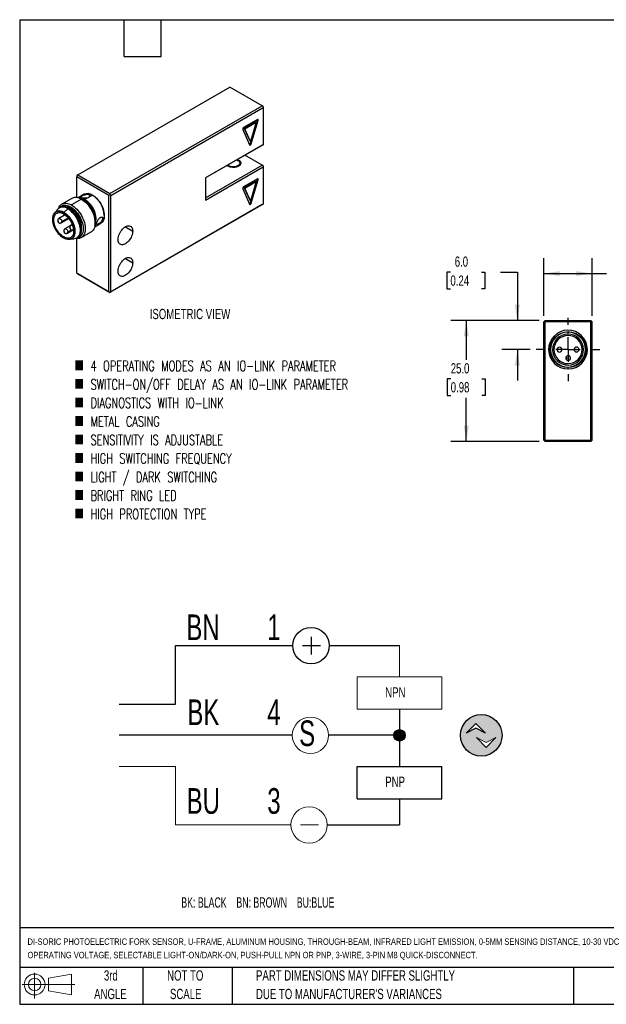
# Model space of a CAD drawing. Header units: millimetres. Extents: x 6 to 273, y 6 to 210.
# Tile 1 of 2: x 6 to 127, y 6 to 210. Entities that reach past the tile are written whole.
import ezdxf

# ---------------------------------------------------------------- set-up
doc = ezdxf.new("R2010")
doc.units = ezdxf.units.MM
doc.linetypes.add('CENTERX2', pattern=[20.32, 12.7, -2.54, 2.54, -2.54])
doc.layers.add('CENTER', color=40, linetype='CENTERX2')
doc.layers.add('DIMENSIONS', color=140, linetype='Continuous', lineweight=25)
doc.layers.add('TEXT', color=140, linetype='Continuous', lineweight=25)
doc.styles.add('SLDTEXTSTYLE0', font='TXT', dxfattribs={"width": 0.639394})
doc.styles.add('SLDTEXTSTYLE1', font='TXT', dxfattribs={"width": 0.7})
doc.styles.add('SLDTEXTSTYLE3', font='TXT', dxfattribs={"width": 0.7, "bigfont": 'bigfont'})
doc.dimstyles.new('SLDDIMSTYLE0', dxfattribs={"dimtxt": 2.158008, "dimasz": 3.302, "dimexe": 0, "dimexo": 0.0625, "dimgap": 0.539502, "dimtad": 0, "dimtih": 1, "dimtoh": 1, "dimrnd": 1e-09, "dimzin": 4, "dimdsep": 46, "dimtxsty": 'SLDTEXTSTYLE1', "dimsah": 1, "dimcen": 0.09, "dimadec": 0, "dimazin": 1, "dimtfac": 1, "dimtmove": 0, "dimatfit": 0, "dimfxl": 0, "dimfrac": 2, "dimtolj": 1, "dimtzin": 12, "dimarcsym": 0})
doc.dimstyles.new('SLDDIMSTYLE3', dxfattribs={"dimtxt": 2.158008, "dimasz": 3.302, "dimexe": 0, "dimexo": 0.0625, "dimgap": 0.539502, "dimtad": 0, "dimtih": 1, "dimtoh": 1, "dimrnd": 1e-09, "dimzin": 4, "dimdsep": 46, "dimtxsty": 'SLDTEXTSTYLE1', "dimsah": 1, "dimcen": 0.09, "dimadec": 0, "dimazin": 1, "dimtfac": 1, "dimtofl": 0, "dimtmove": 0, "dimatfit": 3, "dimfxl": 0, "dimfrac": 2, "dimtolj": 1, "dimtzin": 12, "dimarcsym": 0})

# ---------------------------------------------------------------- blocks, each defined once
blk = doc.blocks.new('SW_NOTE_0')
at = {"layer": 'DIMENSIONS', "color": 0, "insert": (0, 2.73), "char_height": 2.1167, "attachment_point": 1, "style": 'SLDTEXTSTYLE0'}
blk.add_mtext('BK: BLACK    BN: BROWN    BU:BLUE', dxfattribs=at)
blk = doc.blocks.new('SW_NOTE_0_1')
at = {"color": 0, "linetype": 'Continuous', "lineweight": 18, "insert": (0, 6.82), "char_height": 5.29, "attachment_point": 1, "style": 'SLDTEXTSTYLE1'}
blk.add_mtext('3', dxfattribs=at)
blk = doc.blocks.new('SW_NOTE_0_2')
at = {"color": 0, "linetype": 'Continuous', "lineweight": 18, "insert": (0, 6.82), "char_height": 5.29, "attachment_point": 1, "style": 'SLDTEXTSTYLE1'}
blk.add_mtext('4', dxfattribs=at)
blk = doc.blocks.new('SW_NOTE_0_3')
at = {"color": 0, "linetype": 'Continuous', "lineweight": 18, "insert": (0, 6.82), "char_height": 5.29, "attachment_point": 1, "style": 'SLDTEXTSTYLE1'}
blk.add_mtext('1', dxfattribs=at)
blk = doc.blocks.new('SW_NOTE_0_4')
at = {"color": 0, "linetype": 'Continuous', "lineweight": 18, "insert": (0, 6.82), "char_height": 5.292, "attachment_point": 1, "style": 'SLDTEXTSTYLE1'}
blk.add_mtext('BU', dxfattribs=at)
blk = doc.blocks.new('SW_NOTE_0_5')
at = {"color": 0, "linetype": 'Continuous', "lineweight": 18, "insert": (0, 6.82), "char_height": 5.292, "attachment_point": 1, "style": 'SLDTEXTSTYLE1'}
blk.add_mtext('BK', dxfattribs=at)
blk = doc.blocks.new('SW_NOTE_0_6')
at = {"color": 0, "linetype": 'Continuous', "lineweight": 18, "insert": (0, 6.82), "char_height": 5.292, "attachment_point": 1, "style": 'SLDTEXTSTYLE1'}
blk.add_mtext('BN', dxfattribs=at)
blk = doc.blocks.new('SW_NOTE_0_7')
at = {"color": 0, "linetype": 'Continuous', "lineweight": 18, "insert": (0, 6.82), "char_height": 5.29, "attachment_point": 1, "style": 'SLDTEXTSTYLE1'}
blk.add_mtext('S', dxfattribs=at)
blk = doc.blocks.new('SW_NOTE_0_8')
at = {"color": 0, "linetype": 'Continuous', "lineweight": 18, "insert": (0, 2.73), "char_height": 2.117, "attachment_point": 1, "style": 'SLDTEXTSTYLE1'}
blk.add_mtext('PNP', dxfattribs=at)
blk = doc.blocks.new('SW_NOTE_0_9')
at = {"color": 0, "linetype": 'Continuous', "lineweight": 18, "insert": (0, 2.73), "char_height": 2.117, "attachment_point": 1, "style": 'SLDTEXTSTYLE1'}
blk.add_mtext('NPN', dxfattribs=at)
blk = doc.blocks.new('Block14')
h = blk.add_hatch(color=256)
edge = h.paths.add_edge_path(flags=0)
edge.add_arc((101.6, 61.86), 4.29, 0, 360)
h.paths.add_polyline_path([(102.5, 62.32), (100.5, 63.32), (98.49, 62.32), (100.5, 64.32)], flags=0)
h.paths.add_polyline_path([(102.62, 59.38), (100.62, 61.38), (102.62, 60.38), (104.62, 61.38)], flags=0)
h = blk.add_hatch(color=256)
edge = h.paths.add_edge_path(flags=0)
edge.add_arc((84.73, 61.86), 1.19, 0, 360)
for p, q in [((66.48, 82.2), (66.48, 78.53)), ((38.47, 68.29), (38.47, 80.37)), ((38.47, 80.37), (62.73, 80.37)), ((64.73, 80.37), (68.4, 80.37)), ((70.23, 80.37), (84.73, 80.37)), ((26.91, 68.29), (38.47, 68.29)), ((84.73, 67.26), (84.73, 55.44)), ((98.49, 62.32), (100.5, 64.32)), ((100.5, 63.32), (98.49, 62.32)), ((100.5, 64.32), (102.5, 62.32)), ((102.5, 62.32), (100.5, 63.32)), ((62.6, 61.86), (26.91, 61.86)), ((84.73, 61.86), (70.09, 61.86)), ((75.99, 48.76), (75.99, 55.44)), ((75.99, 55.44), (93.46, 55.44)), ((93.46, 48.76), (93.46, 55.44)), ((75.99, 48.76), (93.46, 48.76)), ((84.73, 48.76), (84.73, 43.36)), ((69.83, 43.36), (84.73, 43.36))]:
    blk.add_line(p, q)
at = {"color": 7, "linetype": 'Continuous', "lineweight": 18}
for p, q in [((84.73, 80.37), (84.73, 73.94)), ((75.99, 67.26), (75.99, 73.94)), ((75.99, 73.94), (93.46, 73.94)), ((93.46, 67.26), (93.46, 73.94)), ((75.99, 67.26), (93.46, 67.26)), ((102.62, 60.38), (100.62, 61.38)), ((100.62, 61.38), (102.62, 59.38)), ((104.62, 61.38), (102.62, 60.38)), ((102.62, 59.38), (104.62, 61.38)), ((26.91, 55.44), (38.47, 55.44)), ((38.47, 55.44), (38.47, 43.36)), ((38.47, 43.36), (62.33, 43.36)), ((64.33, 43.36), (68.01, 43.36))]:
    blk.add_line(p, q, dxfattribs=at)
for centre, radius in [((66.48, 80.37), 3.75), ((101.6, 61.86), 4.29), ((84.73, 61.86), 1.19)]:
    blk.add_circle(centre, radius)
for centre in [(66.35, 61.86), (66.08, 43.36)]:
    blk.add_circle(centre, 3.75, dxfattribs=at)
for name, p in [('SW_NOTE_0_6', (40.74, 79.98)), ('SW_NOTE_0_3', (57.44, 79.98)), ('SW_NOTE_0_9', (81.78, 69.06)), ('SW_NOTE_0_5', (40.94, 62.45)), ('SW_NOTE_0_2', (57.44, 62.45)), ('SW_NOTE_0_7', (64.02, 58.11)), ('SW_NOTE_0_8', (81.78, 50.61)), ('SW_NOTE_0_4', (40.8, 44.14)), ('SW_NOTE_0_1', (57.44, 44.14))]:
    blk.add_blockref(name, p, dxfattribs=at)
at = {"layer": 'DIMENSIONS', "color": 140}
blk.add_blockref('SW_NOTE_0', (39.7, 25.69), dxfattribs=at)
blk = doc.blocks.new('Block11')
at = {"color": 7, "linetype": 'Continuous', "lineweight": 18}
for p, q in [((2.59, 5.31), (2.59, 0)), ((5.48, 4.17), (10.18, 5.03)), ((5.48, 1.6), (5.48, 4.17)), ((10.18, 5.03), (10.18, 0.73)), ((0, 2.88), (10.87, 2.88)), ((5.48, 1.6), (10.18, 0.73))]:
    blk.add_line(p, q, dxfattribs=at)
for radius in [2.15, 1.29]:
    blk.add_circle((2.59, 2.88), radius, dxfattribs=at)
blk = doc.blocks.new('Block12')
at = {"color": 7, "linetype": 'Continuous'}
blk.add_blockref('Block11', (0, 0), dxfattribs=at)
blk = doc.blocks.new('_D_8')
at = {"layer": 'DIMENSIONS'}
for p, q in [((95.24, 157.47), (94.51, 157.47)), ((94.51, 157.47), (94.51, 154.04)), ((101.65, 157.47), (102.37, 157.47)), ((102.37, 157.47), (102.37, 154.04)), ((105.54, 157.47), (109.05, 157.47)), ((109.05, 157.47), (109.05, 147.47)), ((94.51, 154.04), (95.24, 154.04)), ((102.37, 154.04), (101.65, 154.04)), ((113.54, 147.47), (105.87, 147.47)), ((111.7, 141.47), (105.87, 141.47)), ((109.05, 141.47), (109.05, 135.12))]:
    blk.add_line(p, q, dxfattribs=at)
for points in [[(109.05, 147.47), (109.56, 150.77), (108.54, 150.77)], [(109.05, 141.47), (108.54, 138.17), (109.56, 138.17)]]:
    blk.add_solid(points, dxfattribs=at)
at = {"layer": 'DIMENSIONS', "char_height": 2.117, "attachment_point": 1, "style": 'SLDTEXTSTYLE1'}
for s, insert in [('6.0', (96.13, 160.68)), ('0.24', (95.24, 156.77))]:
    blk.add_mtext(s, dxfattribs=dict(at, insert=insert))
blk = doc.blocks.new('_D_9')
at = {"layer": 'DIMENSIONS'}
for p, q in [((113.54, 147.47), (95.33, 147.47)), ((98.51, 147.47), (98.51, 139.36)), ((95.3, 135.45), (94.58, 135.45)), ((94.58, 135.45), (94.58, 132.02)), ((101.71, 135.45), (102.44, 135.45)), ((102.44, 135.45), (102.44, 132.02)), ((94.58, 132.02), (95.3, 132.02)), ((98.51, 122.47), (98.51, 131.54)), ((102.44, 132.02), (101.71, 132.02)), ((113.54, 122.47), (95.33, 122.47))]:
    blk.add_line(p, q, dxfattribs=at)
for points in [[(98.51, 147.47), (98, 144.17), (99.02, 144.17)], [(98.51, 122.47), (99.02, 125.77), (98, 125.77)]]:
    blk.add_solid(points, dxfattribs=at)
at = {"layer": 'DIMENSIONS', "char_height": 2.117, "attachment_point": 1, "style": 'SLDTEXTSTYLE1'}
for s, insert in [('25.0', (95.3, 138.66)), ('0.98', (95.3, 134.75))]:
    blk.add_mtext(s, dxfattribs=dict(at, insert=insert))
blk = doc.blocks.new('_D_10')
at = {"layer": 'DIMENSIONS'}
for p, q in [((114.51, 148.44), (114.51, 160.33)), ((124.51, 148.44), (124.51, 160.33)), ((114.51, 157.15), (124.51, 157.15)), ((124.51, 157.15), (127.43, 157.15)), ((130.35, 157.15), (129.63, 157.15)), ((129.63, 157.15), (129.63, 153.72)), ((136.76, 157.15), (137.49, 157.15)), ((137.49, 157.15), (137.49, 153.72)), ((129.63, 153.72), (130.35, 153.72)), ((137.49, 153.72), (136.76, 153.72))]:
    blk.add_line(p, q, dxfattribs=at)
for points in [[(114.51, 157.15), (117.81, 156.65), (117.81, 157.66)], [(124.51, 157.15), (121.21, 157.66), (121.21, 156.65)]]:
    blk.add_solid(points, dxfattribs=at)
at = {"layer": 'DIMENSIONS', "char_height": 2.117, "attachment_point": 1, "style": 'SLDTEXTSTYLE1'}
for s, insert in [('10.0', (130.35, 160.37)), ('0.39', (130.35, 156.45))]:
    blk.add_mtext(s, dxfattribs=dict(at, insert=insert))
blk = doc.blocks.new('SW_CENTERMARKSYMBOL_2')
at = {"layer": 'CENTER', "color": 0}
for p, q in [((0, 5.08), (0, 6.54)), ((0, 0), (0, 2.54)), ((-5.08, 0), (-6.54, 0)), ((0, 0), (-2.54, 0)), ((0, 0), (0, -2.54)), ((0, 0), (2.54, 0)), ((5.08, 0), (6.54, 0)), ((0, -5.08), (0, -6.54))]:
    blk.add_line(p, q, dxfattribs=at)

msp = doc.modelspace()

# ---------------------------------------------------------------- linework, layer by layer
for p, q in [((18.329, 177.503), (49.724, 195.627)), ((56.371, 191.79), (49.724, 195.627)), ((24.976, 173.666), (56.371, 191.79)), ((25.188, 173.298), (56.583, 191.423)), ((56.583, 191.668), (56.371, 191.79)), ((56.583, 191.668), (56.583, 191.423)), ((56.583, 191.423), (56.583, 183.747)), ((55.398, 188.942), (52.536, 187.29)), ((54.992, 188.463), (52.659, 187.116)), ((52.659, 187.116), (53.826, 184.523)), ((52.659, 187.116), (52.8, 187.034)), ((52.8, 187.034), (55.134, 188.381)), ((53.967, 184.441), (52.8, 187.034)), ((55.134, 188.381), (53.967, 184.441)), ((53.989, 184.004), (55.42, 188.836)), ((54.13, 183.923), (55.561, 188.754)), ((55.134, 188.381), (54.992, 188.463)), ((55.561, 188.754), (55.42, 188.836)), ((52.373, 186.914), (53.804, 183.734)), ((56.583, 183.747), (44.704, 176.889)), ((56.371, 183.625), (44.704, 176.889)), ((53.967, 184.441), (53.826, 184.523)), ((54.13, 183.923), (53.989, 184.004)), ((56.371, 183.625), (56.583, 183.747)), ((56.583, 183.747), (56.583, 183.747)), ((56.371, 179.542), (52.835, 181.583)), ((44.704, 172.807), (56.371, 179.542)), ((44.704, 172.317), (56.583, 179.175)), ((51.528, 180.501), (51.528, 180.583)), ((56.583, 179.419), (56.371, 179.542)), ((56.583, 179.419), (56.583, 179.175)), ((56.583, 179.175), (56.583, 171.499)), ((18.329, 177.503), (18.117, 177.38)), ((18.117, 177.38), (18.117, 177.136)), ((24.764, 173.298), (18.117, 177.136)), ((18.117, 172.847), (18.117, 177.136)), ((18.329, 177.503), (24.976, 173.666)), ((44.704, 176.889), (44.704, 172.317)), ((55.398, 176.694), (52.536, 175.042)), ((54.992, 176.215), (52.659, 174.868)), ((52.659, 174.868), (53.826, 172.275)), ((52.659, 174.868), (52.8, 174.786)), ((52.8, 174.786), (55.134, 176.133)), ((53.967, 172.193), (52.8, 174.786)), ((55.134, 176.133), (53.967, 172.193)), ((53.989, 171.756), (55.42, 176.588)), ((54.13, 171.675), (55.561, 176.506)), ((55.134, 176.133), (54.992, 176.215)), ((55.561, 176.506), (55.42, 176.588)), ((19.645, 173.51), (18.394, 172.788)), ((20.302, 172.751), (19.718, 172.414)), ((20.67, 172.926), (20.458, 172.804)), ((21.344, 173.353), (20.76, 173.016)), ((21.441, 173.298), (21.37, 173.339)), ((24.976, 173.421), (24.764, 173.298)), ((24.764, 153.375), (24.764, 173.298)), ((24.976, 173.666), (24.976, 173.421)), ((25.188, 173.298), (24.976, 173.421)), ((25.188, 153.375), (25.188, 173.298)), ((52.373, 174.665), (53.804, 171.486)), ((14.691, 170.823), (14.478, 170.701)), ((17.107, 172.68), (15.056, 171.496)), ((19.078, 172.498), (17.027, 171.315)), ((19.319, 172.359), (19.107, 172.482)), ((19.648, 172.251), (19.566, 172.203)), ((56.371, 171.377), (24.976, 153.252)), ((56.583, 171.499), (25.188, 153.375)), ((53.967, 172.193), (53.826, 172.275)), ((54.13, 171.675), (53.989, 171.756)), ((56.371, 171.377), (56.583, 171.499)), ((56.583, 171.499), (56.583, 171.499)), ((14.076, 170.328), (13.665, 169.747)), ((13.901, 169.905), (13.83, 169.864)), ((15.733, 169.259), (14.437, 168.511)), ((15.477, 169.76), (15.406, 169.719)), ((16.252, 170.537), (15.477, 169.76)), ((16.464, 170.66), (16.252, 170.537)), ((16.82, 170.618), (16.672, 170.532)), ((23.809, 169.114), (23.809, 169.195)), ((14.937, 167.645), (16.472, 168.531)), ((15.041, 167.878), (16.375, 168.649)), ((16.793, 167.014), (15.687, 166.375)), ((17.196, 167.276), (16.912, 167.112)), ((21.844, 166.812), (23.094, 167.534)), ((21.935, 167.583), (21.935, 167.828)), ((22.771, 167.48), (22.559, 167.357)), ((28.157, 166.806), (29.678, 165.929)), ((16.187, 165.509), (17.461, 166.245)), ((16.291, 165.743), (17.067, 166.19)), ((17.412, 166.246), (17.458, 166.272)), ((19.056, 164.568), (21.107, 165.751)), ((16.846, 164.237), (17.555, 164.303)), ((17.03, 164.322), (17.1, 164.362)), ((18.078, 164.465), (18.29, 164.587)), ((18.117, 157.212), (18.117, 164.392)), ((28.157, 160.274), (29.678, 159.396)), ((18.117, 157.212), (24.764, 153.375)), ((18.117, 157.212), (18.329, 157.089)), ((18.117, 157.212), (18.117, 157.212)), ((24.976, 153.252), (18.329, 157.089)), ((24.764, 153.375), (24.976, 153.252)), ((24.976, 153.252), (25.188, 153.375)), ((24.976, 153.252), (24.976, 153.252)), ((114.508, 147.172), (114.658, 147.322)), ((114.508, 122.772), (114.508, 147.172)), ((114.808, 147.472), (114.658, 147.322)), ((114.658, 147.322), (114.808, 147.172)), ((114.808, 147.472), (124.208, 147.472)), ((124.208, 147.172), (114.808, 147.172)), ((114.808, 122.772), (114.808, 147.172)), ((124.208, 147.472), (124.358, 147.322)), ((124.358, 147.322), (124.208, 147.172)), ((124.208, 122.772), (124.208, 147.172)), ((124.508, 147.172), (124.358, 147.322)), ((124.508, 122.772), (124.508, 147.172)), ((119.471, 145.072), (119.475, 144.672)), ((117.758, 141.454), (117.258, 141.454)), ((121.258, 141.49), (120.758, 141.49)), ((119.526, 139.722), (119.026, 139.722)), ((119.549, 137.472), (119.546, 137.772)), ((114.508, 122.772), (114.658, 122.622)), ((114.808, 122.772), (114.658, 122.622)), ((114.658, 122.622), (114.808, 122.472)), ((114.808, 122.772), (124.208, 122.772)), ((124.208, 122.472), (114.808, 122.472)), ((124.208, 122.772), (124.358, 122.622)), ((124.358, 122.622), (124.208, 122.472)), ((124.358, 122.622), (124.508, 122.772))]:
    msp.add_line(p, q)
at = {"flags": 128}
for points in [[(55.561, 188.754), (55.573, 188.809), (55.574, 188.86), (55.564, 188.903), (55.545, 188.936), (55.517, 188.958), (55.481, 188.966), (55.441, 188.961), (55.398, 188.942)], [(53.804, 183.734), (53.83, 183.698), (53.869, 183.68), (53.916, 183.681), (53.967, 183.702), (54.018, 183.74), (54.065, 183.793), (54.104, 183.856), (54.13, 183.923)], [(51.528, 180.583), (51.693, 180.47), (51.824, 180.343), (51.917, 180.205), (51.97, 180.061), (51.98, 179.913), (51.949, 179.767), (51.875, 179.625), (51.763, 179.492), (51.614, 179.372), (51.433, 179.267), (51.225, 179.181), (50.995, 179.117), (50.75, 179.074), (50.496, 179.056), (50.24, 179.062), (49.989, 179.093), (49.751, 179.146), (49.531, 179.222), (49.335, 179.317), (49.17, 179.43), (49.144, 179.452)], [(51.147, 180.609), (51.191, 180.595), (51.386, 180.501), (51.548, 180.388), (51.67, 180.26), (51.754, 180.108), (51.782, 179.95), (51.754, 179.792), (51.67, 179.641), (51.548, 179.512), (51.386, 179.399), (51.19, 179.305), (50.968, 179.235), (50.705, 179.187), (50.432, 179.171), (50.157, 179.187), (49.895, 179.235), (49.672, 179.306), (49.477, 179.399), (49.477, 179.399)], [(51.294, 180.694), (51.332, 180.678), (51.528, 180.583)], [(55.561, 176.506), (55.573, 176.561), (55.574, 176.611), (55.564, 176.655), (55.545, 176.688), (55.517, 176.71), (55.481, 176.718), (55.441, 176.712), (55.398, 176.694)], [(20.839, 173.267), (20.835, 173.274), (20.769, 173.342), (20.663, 173.395), (20.523, 173.431), (20.354, 173.448), (20.166, 173.445), (19.966, 173.423), (19.764, 173.381), (19.57, 173.324), (19.392, 173.252)], [(21.344, 173.353), (21.618, 173.181), (21.888, 172.975), (22.151, 172.739), (22.405, 172.474), (22.646, 172.186), (22.871, 171.876), (23.077, 171.549), (23.261, 171.209), (23.422, 170.86), (23.556, 170.508), (23.664, 170.155), (23.742, 169.807), (23.791, 169.468), (23.809, 169.143), (23.796, 168.834), (23.753, 168.547), (23.68, 168.285), (23.578, 168.051), (23.448, 167.848), (23.292, 167.678), (23.112, 167.545), (23.094, 167.534)], [(14.381, 170.638), (14.394, 170.671), (14.504, 170.913), (14.64, 171.125), (14.802, 171.306), (14.986, 171.453), (15.192, 171.564), (15.416, 171.64), (15.658, 171.678), (15.914, 171.679), (16.182, 171.643), (16.458, 171.569), (16.741, 171.46), (17.027, 171.315)], [(14.617, 170.78), (14.77, 170.948), (14.951, 171.088), (15.153, 171.191), (15.375, 171.257), (15.614, 171.286), (15.866, 171.276), (16.13, 171.228), (16.401, 171.143), (16.678, 171.02), (16.956, 170.863), (17.233, 170.672), (17.506, 170.45), (17.772, 170.199), (18.026, 169.922), (18.268, 169.622), (18.493, 169.303), (18.699, 168.968), (18.885, 168.621), (19.047, 168.266), (19.185, 167.907), (19.296, 167.548), (19.379, 167.193), (19.433, 166.846), (19.458, 166.512), (19.454, 166.193), (19.42, 165.893), (19.356, 165.617), (19.265, 165.366), (19.146, 165.144), (19, 164.954), (18.831, 164.797), (18.638, 164.675), (18.426, 164.59), (18.217, 164.545)], [(17.027, 171.315), (17.313, 171.136), (17.597, 170.926), (17.875, 170.685), (18.145, 170.418), (18.403, 170.126), (18.648, 169.813), (18.876, 169.481), (19.086, 169.135), (19.275, 168.777), (19.441, 168.411), (19.582, 168.042), (19.698, 167.672), (19.787, 167.307), (19.847, 166.948), (19.879, 166.601), (19.882, 166.269), (19.856, 165.954), (19.801, 165.661), (19.718, 165.392), (19.608, 165.15), (19.472, 164.938), (19.31, 164.758), (19.126, 164.611), (18.92, 164.499), (18.696, 164.424), (18.454, 164.385), (18.198, 164.384), (17.976, 164.412)], [(19.078, 172.498), (19.364, 172.32), (19.647, 172.109), (19.926, 171.869), (20.195, 171.602), (20.454, 171.31), (20.698, 170.997), (20.927, 170.665), (21.136, 170.318), (21.325, 169.961), (21.491, 169.595), (21.633, 169.226), (21.749, 168.856), (21.837, 168.49), (21.898, 168.132), (21.93, 167.785), (21.933, 167.452), (21.907, 167.138), (21.852, 166.845), (21.769, 166.576), (21.659, 166.334), (21.522, 166.122), (21.361, 165.942), (21.177, 165.795), (21.107, 165.751)], [(53.804, 171.486), (53.83, 171.45), (53.869, 171.432), (53.916, 171.433), (53.967, 171.454), (54.018, 171.492), (54.065, 171.545), (54.104, 171.608), (54.13, 171.675)], [(15.453, 164.467), (15.19, 164.633), (14.931, 164.832), (14.678, 165.063), (14.435, 165.32), (14.206, 165.602), (13.993, 165.903), (13.8, 166.221), (13.629, 166.551), (13.482, 166.888), (13.361, 167.227), (13.269, 167.565), (13.206, 167.897), (13.172, 168.217), (13.17, 168.523), (13.197, 168.809), (13.255, 169.072), (13.343, 169.308), (13.459, 169.514), (13.601, 169.687), (13.768, 169.826), (13.957, 169.927), (14.167, 169.99), (14.393, 170.014), (14.634, 169.998), (14.885, 169.943), (15.144, 169.85), (15.406, 169.719)], [(15.451, 164.713), (15.204, 164.87), (14.96, 165.059), (14.722, 165.279), (14.496, 165.524), (14.282, 165.793), (14.086, 166.08), (13.909, 166.382), (13.754, 166.695), (13.624, 167.013), (13.52, 167.333), (13.444, 167.649), (13.397, 167.957), (13.379, 168.252), (13.392, 168.531), (13.434, 168.788), (13.505, 169.021), (13.604, 169.226), (13.73, 169.399), (13.881, 169.539), (14.054, 169.643), (14.248, 169.71), (14.458, 169.739), (14.683, 169.729), (14.918, 169.681), (15.162, 169.595), (15.409, 169.473)], [(15.406, 169.719), (15.669, 169.553), (15.929, 169.353), (16.182, 169.123), (16.424, 168.866), (16.654, 168.584), (16.866, 168.283), (17.059, 167.965), (17.231, 167.635), (17.378, 167.298), (17.498, 166.959), (17.591, 166.621), (17.654, 166.289), (17.687, 165.969), (17.69, 165.663), (17.662, 165.377), (17.604, 165.114), (17.517, 164.878), (17.401, 164.672), (17.259, 164.499), (17.092, 164.36), (16.902, 164.259), (16.693, 164.196), (16.466, 164.172), (16.226, 164.188), (15.974, 164.242), (15.716, 164.336), (15.453, 164.467)], [(15.409, 169.473), (15.656, 169.316), (15.9, 169.126), (16.137, 168.907), (16.364, 168.662), (16.577, 168.393), (16.774, 168.106), (16.951, 167.803), (17.105, 167.491), (17.236, 167.172), (17.339, 166.853), (17.416, 166.537), (17.463, 166.229), (17.48, 165.934), (17.468, 165.655), (17.426, 165.398), (17.354, 165.165), (17.255, 164.96), (17.129, 164.787), (16.979, 164.647), (16.805, 164.543), (16.612, 164.476), (16.401, 164.447), (16.177, 164.456), (15.941, 164.505), (15.698, 164.591), (15.451, 164.713)], [(15.477, 169.76), (15.74, 169.594), (16, 169.394), (16.252, 169.164), (16.495, 168.907), (16.724, 168.625), (16.937, 168.323), (17.13, 168.006), (17.301, 167.676), (17.448, 167.339), (17.569, 166.999), (17.661, 166.661), (17.725, 166.33), (17.758, 166.009), (17.761, 165.704), (17.733, 165.418), (17.675, 165.155), (17.587, 164.919), (17.472, 164.713), (17.329, 164.539), (17.162, 164.401), (17.1, 164.362)], [(16.252, 170.537), (16.527, 170.364), (16.8, 170.159), (17.066, 169.923), (17.323, 169.66), (17.568, 169.372), (17.798, 169.064), (18.01, 168.738), (18.201, 168.399), (18.37, 168.05), (18.515, 167.695), (18.633, 167.339), (18.724, 166.987), (18.786, 166.641), (18.819, 166.306), (18.821, 165.986), (18.794, 165.685), (18.738, 165.406), (18.653, 165.152), (18.539, 164.927), (18.4, 164.734), (18.235, 164.573), (18.048, 164.448), (17.84, 164.36), (17.613, 164.309), (17.555, 164.303)], [(16.464, 170.66), (16.739, 170.487), (17.012, 170.281), (17.278, 170.046), (17.535, 169.782), (17.78, 169.495), (18.01, 169.186), (18.222, 168.861), (18.413, 168.521), (18.582, 168.172), (18.727, 167.818), (18.845, 167.462), (18.936, 167.109), (18.998, 166.763), (19.031, 166.428), (19.034, 166.108), (19.007, 165.807), (18.95, 165.528), (18.865, 165.275), (18.752, 165.05), (18.612, 164.856), (18.447, 164.696), (18.29, 164.587)], [(22.771, 167.48), (22.921, 167.598), (23.067, 167.739), (23.201, 167.895), (23.319, 168.059), (23.413, 168.223), (23.48, 168.38), (23.516, 168.522), (23.52, 168.642), (23.491, 168.736), (23.455, 168.781)], [(14.437, 168.511), (14.479, 168.528), (14.577, 168.53), (14.686, 168.488), (14.794, 168.405), (14.893, 168.292), (14.972, 168.157), (15.023, 168.015), (15.041, 167.878)], [(29.678, 165.929), (29.663, 165.676), (29.619, 165.411), (29.546, 165.139), (29.447, 164.865), (29.322, 164.595), (29.175, 164.334), (29.008, 164.086), (28.824, 163.858), (28.627, 163.653), (28.422, 163.475), (28.211, 163.327), (27.999, 163.213), (27.79, 163.135), (27.588, 163.095), (27.398, 163.092), (27.222, 163.127), (27.064, 163.2), (26.928, 163.309), (26.815, 163.452), (26.729, 163.626), (26.671, 163.828), (26.641, 164.053), (26.641, 164.298), (26.671, 164.558), (26.729, 164.827), (26.815, 165.1), (26.928, 165.373), (27.064, 165.639), (27.222, 165.894), (27.398, 166.133), (27.588, 166.35), (27.79, 166.542), (27.999, 166.705), (28.211, 166.836), (28.422, 166.932), (28.627, 166.992), (28.824, 167.014), (29.008, 166.997), (29.175, 166.943), (29.322, 166.852), (29.447, 166.726), (29.546, 166.567), (29.619, 166.379), (29.663, 166.164), (29.678, 165.929)], [(15.687, 166.375), (15.729, 166.392), (15.827, 166.394), (15.936, 166.352), (16.045, 166.27), (16.143, 166.156), (16.222, 166.021), (16.273, 165.879), (16.291, 165.743)], [(17.456, 166.283), (17.448, 166.274), (17.412, 166.246)], [(29.678, 159.396), (29.663, 159.144), (29.619, 158.878), (29.546, 158.606), (29.447, 158.333), (29.322, 158.063), (29.175, 157.801), (29.008, 157.554), (28.824, 157.326), (28.627, 157.12), (28.422, 156.942), (28.211, 156.795), (27.999, 156.681), (27.79, 156.603), (27.588, 156.562), (27.398, 156.56), (27.222, 156.595), (27.064, 156.668), (26.928, 156.777), (26.815, 156.92), (26.729, 157.094), (26.671, 157.295), (26.641, 157.521), (26.641, 157.766), (26.671, 158.025), (26.729, 158.294), (26.815, 158.568), (26.928, 158.841), (27.064, 159.107), (27.222, 159.362), (27.398, 159.6), (27.588, 159.818), (27.79, 160.01), (27.999, 160.173), (28.211, 160.304), (28.422, 160.4), (28.627, 160.46), (28.824, 160.481), (29.008, 160.465), (29.175, 160.411), (29.322, 160.319), (29.447, 160.193), (29.546, 160.035), (29.619, 159.846), (29.663, 159.632), (29.678, 159.396)]]:
    msp.add_lwpolyline(points, dxfattribs=at)
msp.add_circle((119.508, 141.472), 3.7)
for centre, radius, start, end in [((52.711, 186.99), 0.347, 120.28942, 192.76401), ((55.173, 188.918), 0.26, 341.5875, 8.63916), ((53.641, 184.094), 0.359, 294.23034, 345.48126), ((49.657, 179.106), 0.345, 121.56732, 146.13824), ((51.314, 179.83), 0.671, 6.81551, 50.12829), ((52.711, 174.742), 0.347, 120.28942, 192.76401), ((55.173, 176.67), 0.26, 341.5875, 8.63916), ((17.935, 170.881), 1.981, 54.76851, 114.71497), ((18.603, 170.606), 2.124, 58.33762, 90.74775), ((19.314, 172.841), 0.318, 114.77482, 181.84963), ((19.924, 172.086), 1.281, 114.52491, 125.46972), ((20.353, 171.893), 1.765, 55.83247, 113.65101), ((18.7, 168.981), 5.114, 2.40537, 57.58925), ((15.272, 169.307), 1.573, 51.46918, 139.49567), ((15.438, 169.227), 1.762, 54.38818, 115.0953), ((15.715, 168.786), 2.139, 58.89589, 86.5022), ((17.396, 168.228), 4.608, 349.83226, 70.16236), ((18.412, 170.117), 2.466, 59.91073, 73.73793), ((16.271, 167.579), 5.67, 2.5181, 57.47652), ((17.219, 168.166), 4.753, 352.8944, 59.25745), ((17.597, 168.424), 4.519, 341.59318, 62.00839), ((53.641, 171.846), 0.359, 294.23034, 345.48126), ((14.558, 168.415), 1.629, 55.66596, 113.81752), ((14.722, 166.749), 4.401, 344.03351, 61.5254), ((23.61, 167.646), 1.236, 114.32497, 125.66965), ((14.438, 168.103), 0.252, 185.77248, 245.61857), ((14.8, 167.845), 0.243, 304.55587, 6.79968), ((14.566, 167.874), 0.475, 0.00065, 0.50978), ((16.912, 166.704), 0.252, 185.77248, 245.61857), ((17.008, 166.764), 0.361, 34.97594, 105.42929), ((22.376, 167.624), 0.323, 237.98111, 304.47069), ((15.688, 165.967), 0.252, 185.77248, 245.61857), ((16.05, 165.71), 0.243, 304.55587, 6.79968), ((15.816, 165.738), 0.475, 0.00065, 0.50978), ((119.508, 141.472), 4, 90.59095, 270.59095), ((119.508, 141.472), 3.6, 90.59095, 270.59095), ((119.508, 141.472), 3.2, 90.59095, 270.59095), ((119.508, 141.472), 2.9, 90.59095, 270.59095), ((119.508, 141.472), 4, 270.59095, 90.59095), ((119.508, 141.472), 3.6, 270.59095, 90.59095), ((119.508, 141.472), 3.2, 270.59095, 90.59095), ((119.508, 141.472), 2.9, 270.59095, 90.59095), ((117.758, 141.454), 0.5, 0.59095, 180), ((117.758, 141.454), 0.5, 180, 0), ((117.758, 141.454), 0.5, 0, 0.59095), ((119.526, 139.722), 0.5, 0.59095, 180), ((121.258, 141.49), 0.5, 0.59095, 180), ((121.258, 141.49), 0.5, 180, 360), ((121.258, 141.49), 0.5, 360, 0.59095), ((119.526, 139.722), 0.5, 180, 0), ((119.526, 139.722), 0.5, 0, 0.59095)]:
    msp.add_arc(centre, radius, start, end)
for points, knots in [([(49.477, 179.399), (49.417, 179.435), (49.346, 179.477), (49.299, 179.529), (49.291, 179.537)], [0, 0, 0, 0, 0.836524, 1, 1, 1, 1]), ([(51.505, 180.515), (51.492, 180.523), (51.429, 180.562), (51.331, 180.607), (51.241, 180.637), (51.213, 180.647)], [0, 0, 0, 0, 0.1437712, 0.732667, 1, 1, 1, 1]), ([(51.742, 180.344), (51.704, 180.377), (51.634, 180.44), (51.546, 180.491), (51.505, 180.515)], [0, 0, 0, 0, 0.5287779, 1, 1, 1, 1]), ([(20.302, 172.751), (20.109, 172.7), (19.892, 172.686), (19.483, 172.703), (19.299, 172.733), (19.043, 172.812), (18.977, 172.861), (18.983, 172.978), (19.054, 173.047), (19.181, 173.13)], [0, 0, 0, 0, 0.25, 0.25, 0.5, 0.5, 0.75, 0.75, 1, 1, 1, 1]), ([(19.392, 173.252), (19.561, 173.34), (19.759, 173.426), (20.158, 173.543), (20.351, 173.568), (20.663, 173.522), (20.775, 173.45), (20.868, 173.25), (20.848, 173.127), (20.76, 173.016)], [0, 0, 0, 0, 0.25, 0.25, 0.5, 0.5, 0.75, 0.75, 1, 1, 1, 1]), ([(23.101, 168.773), (23.18, 168.803), (23.256, 168.815), (23.394, 168.803), (23.453, 168.779), (23.547, 168.703), (23.58, 168.651), (23.612, 168.525), (23.611, 168.453), (23.551, 168.221), (23.436, 168.047), (23.131, 167.734), (22.942, 167.59), (22.771, 167.48)], [0, 0, 0, 0, 0.125, 0.125, 0.25, 0.25, 0.375, 0.375, 0.5, 0.5, 0.75, 0.75, 1, 1, 1, 1]), ([(14.254, 168.328), (14.235, 168.287), (14.206, 168.227), (14.189, 168.141), (14.19, 168.099), (14.19, 168.078)], [0, 0, 0, 0, 0.5251127, 0.7561302, 1, 1, 1, 1]), ([(14.19, 168.078), (14.189, 168.065), (14.187, 168.015), (14.208, 167.925), (14.257, 167.814), (14.338, 167.713), (14.446, 167.634), (14.575, 167.584), (14.71, 167.573), (14.835, 167.594), (14.905, 167.63), (14.936, 167.647)], [0, 0, 0, 0, 0.0371182, 0.1441865, 0.2611464, 0.3841808, 0.5112779, 0.6416439, 0.7758501, 0.8980422, 1, 1, 1, 1]), ([(14.438, 168.51), (14.433, 168.507), (14.403, 168.494), (14.354, 168.452), (14.296, 168.395), (14.267, 168.349), (14.254, 168.328)], [0, 0, 0, 0, 0.0648738, 0.3786255, 0.724338, 1, 1, 1, 1]), ([(16.665, 166.679), (16.664, 166.666), (16.661, 166.616), (16.682, 166.526), (16.731, 166.415), (16.812, 166.314), (16.92, 166.234), (17.049, 166.185), (17.185, 166.174), (17.31, 166.195), (17.38, 166.231), (17.411, 166.248)], [0, 0, 0, 0, 0.0371182, 0.1441865, 0.2611464, 0.3841808, 0.5112779, 0.6416439, 0.7758501, 0.8980422, 1, 1, 1, 1]), ([(16.729, 166.929), (16.709, 166.888), (16.681, 166.828), (16.664, 166.742), (16.664, 166.7), (16.665, 166.679)], [0, 0, 0, 0, 0.5251127, 0.7561302, 1, 1, 1, 1]), ([(16.913, 167.111), (16.908, 167.108), (16.878, 167.095), (16.829, 167.053), (16.771, 166.995), (16.742, 166.949), (16.729, 166.929)], [0, 0, 0, 0, 0.0648738, 0.3786255, 0.724338, 1, 1, 1, 1]), ([(22.559, 167.357), (22.487, 167.321), (22.425, 167.297), (22.325, 167.277), (22.287, 167.281), (22.236, 167.32), (22.222, 167.355), (22.218, 167.456), (22.227, 167.522), (22.287, 167.754), (22.368, 167.957), (22.589, 168.344), (22.732, 168.529), (22.889, 168.651)], [0, 0, 0, 0, 0.125, 0.125, 0.25, 0.25, 0.375, 0.375, 0.5, 0.5, 0.75, 0.75, 1, 1, 1, 1]), ([(15.504, 166.192), (15.485, 166.151), (15.456, 166.091), (15.439, 166.005), (15.44, 165.964), (15.44, 165.942)], [0, 0, 0, 0, 0.5251127, 0.7561302, 1, 1, 1, 1]), ([(15.44, 165.942), (15.439, 165.929), (15.437, 165.879), (15.458, 165.789), (15.507, 165.678), (15.588, 165.577), (15.696, 165.498), (15.825, 165.449), (15.96, 165.437), (16.086, 165.458), (16.155, 165.494), (16.187, 165.511)], [0, 0, 0, 0, 0.0371182, 0.1441865, 0.2611464, 0.3841808, 0.5112779, 0.6416439, 0.7758501, 0.8980422, 1, 1, 1, 1]), ([(15.688, 166.374), (15.683, 166.372), (15.653, 166.358), (15.604, 166.317), (15.546, 166.259), (15.517, 166.213), (15.504, 166.192)], [0, 0, 0, 0, 0.0648738, 0.3786255, 0.724338, 1, 1, 1, 1])]:
    msp.add_open_spline(points, degree=3, knots=knots)
for points in [[(20.458, 172.804), (20.409, 172.783), (20.357, 172.766), (20.302, 172.751)], [(20.76, 173.016), (20.735, 172.985), (20.705, 172.954), (20.67, 172.926)], [(22.889, 168.651), (22.924, 168.678), (22.959, 168.702), (22.995, 168.722)], [(22.995, 168.722), (23.03, 168.743), (23.066, 168.76), (23.101, 168.773)]]:
    msp.add_open_spline(points, degree=3)
at = {"layer": 'TEXT'}
for p, q in [((6.35, 209.55), (273.05, 209.55)), ((6.35, 209.55), (6.35, 6.35)), ((27.94, 201.93), (27.94, 209.55)), ((35.56, 201.93), (35.56, 209.55)), ((27.94, 201.93), (35.56, 201.93)), ((273.05, 22.126), (6.35, 22.126)), ((273.05, 13.97), (6.35, 13.97)), ((31.75, 13.97), (31.75, 6.35)), ((50.212, 13.97), (50.212, 6.35)), ((120.646, 13.97), (120.646, 6.35)), ((6.35, 6.35), (273.05, 6.35))]:
    msp.add_line(p, q, dxfattribs=at)

# ---------------------------------------------------------------- block references
at = {"color": 7, "linetype": 'Continuous'}
msp.add_blockref('Block14', (0, 0), dxfattribs=at)
at = {"layer": 'CENTER'}
msp.add_blockref('SW_CENTERMARKSYMBOL_2', (119.508, 141.472), dxfattribs=at)
at = {"layer": 'TEXT'}
msp.add_blockref('Block12', (6.838, 7.554), dxfattribs=at)

# ---------------------------------------------------------------- texts
at = {"layer": 'DIMENSIONS', "char_height": 2.11667, "attachment_point": 1}
for s, insert, style in [('ISOMETRIC VIEW', (33.188, 149.87), 'SLDTEXTSTYLE1'), ('■ 4 OPERATING MODES AS AN IO-LINK PARAMETER', (17.648, 139.156), 'SLDTEXTSTYLE3'), ('■ SWITCH-ON/OFF DELAY AS AN IO-LINK PARAMETER', (17.648, 135.334), 'SLDTEXTSTYLE3'), ('■ DIAGNOSTICS WITH IO-LINK', (17.648, 131.512), 'SLDTEXTSTYLE3'), ('■ METAL CASING', (17.648, 127.689), 'SLDTEXTSTYLE3'), ('■ SENSITIVITY IS ADJUSTABLE', (17.648, 123.867), 'SLDTEXTSTYLE3'), ('■ HIGH SWITCHING FREQUENCY', (17.648, 120.045), 'SLDTEXTSTYLE3'), ('■ LIGHT / DARK SWITCHING', (17.648, 116.223), 'SLDTEXTSTYLE3'), ('■ BRIGHT RING LED', (17.648, 112.401), 'SLDTEXTSTYLE3'), ('■ HIGH PROTECTION TYPE', (17.648, 108.578), 'SLDTEXTSTYLE3')]:
    msp.add_mtext(s, dxfattribs=dict(at, insert=insert, style=style))
at = {"layer": 'TEXT', "style": 'SLDTEXTSTYLE1'}
for s, insert, char_height, attachment_point in [('DI-SORIC PHOTOELECTRIC FORK SENSOR, U-FRAME, ALUMINUM HOUSING, THROUGH-BEAM, INFRARED LIGHT EMISSION, 0-5MM SENSING DISTANCE, 10-30 VDC', (7.966, 19.945), 1.322917, 1), ('OPERATING VOLTAGE, SELECTABLE LIGHT-ON/DARK-ON, PUSH-PULL NPN OR PNP, 3-WIRE, 3-PIN M8 QUICK-DISCONNECT.', (7.966, 17.181), 1.322917, 1), ('3rd', (25.162, 13.364), 2.1167, 2), ('NOT TO', (40.516, 13.364), 2.1167, 2), ('PART DIMENSIONS MAY DIFFER SLIGHTLY', (55.119, 13.364), 2.11667, 1), ('ANGLE', (25.065, 9.542), 2.1167, 2), ('SCALE', (40.612, 9.542), 2.1167, 2), ("DUE TO MANUFACTURER'S VARIANCES", (55.119, 9.542), 2.11667, 1)]:
    msp.add_mtext(s, dxfattribs=dict(at, insert=insert, char_height=char_height, attachment_point=attachment_point))

# ---------------------------------------------------------------- dimensions: what is measured, and where the dimension line sits
at = {"layer": 'DIMENSIONS'}
for base, p1, p2, dimstyle, picture, middle in [((109.049, 147.472), (112.968, 141.472), (114.808, 147.472), 'SLDDIMSTYLE0', '_D_8', (109.049, 157.472)), ((98.508, 122.472), (114.808, 147.472), (114.808, 122.472), 'SLDDIMSTYLE3', '_D_9', (98.508, 135.452))]:
    dim = msp.add_linear_dim(base=base, p1=p1, p2=p2, angle=90, dimstyle=dimstyle, dxfattribs=at)
    dim.commit()
    dim.dimension.update_dxf_attribs({"geometry": picture, "text_midpoint": middle, "dimtype": 160})
dim = msp.add_linear_dim(base=(124.508, 157.155), p1=(114.508, 147.172), p2=(124.508, 147.172), dimstyle='SLDDIMSTYLE3', dxfattribs=at)
dim.commit()
dim.dimension.update_dxf_attribs({"geometry": '_D_10', "text_midpoint": (133.559, 157.155), "dimtype": 160})

doc.saveas('drawing.dxf')
